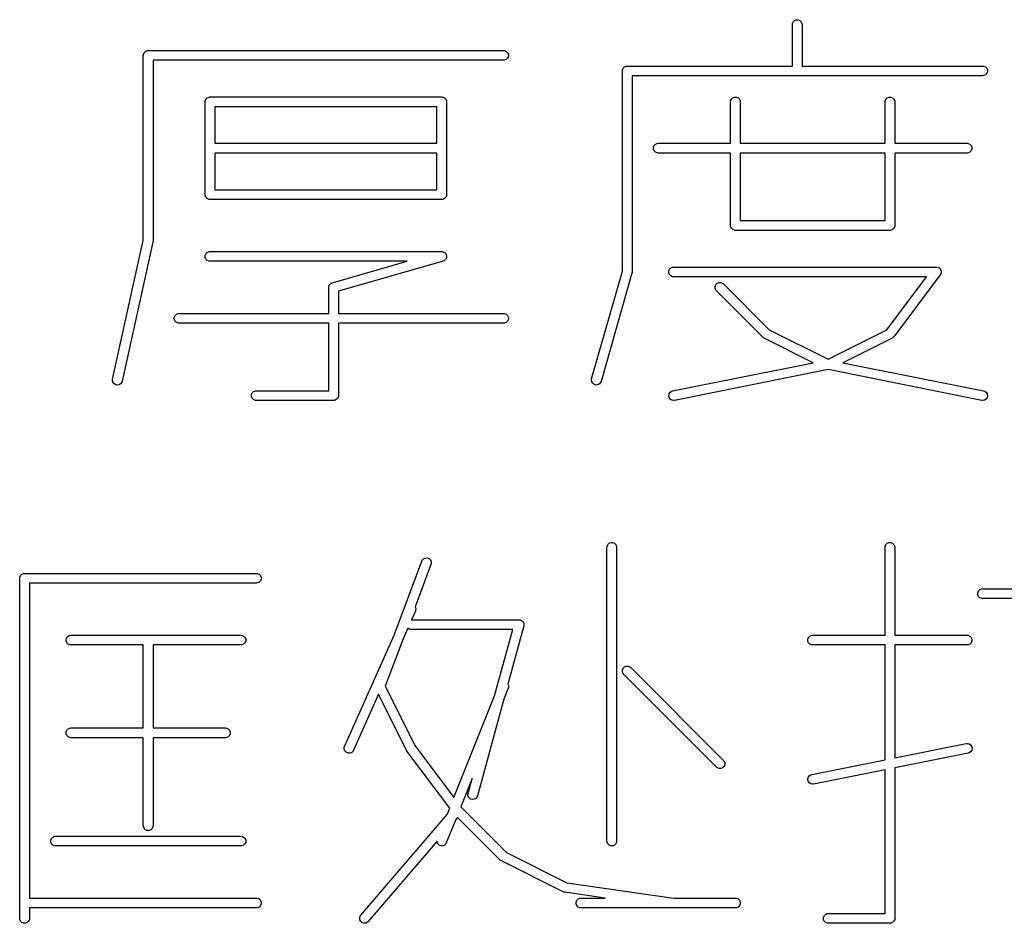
# Model space of a CAD drawing. Extents: x 20 to 216, y -192 to -20.
# Tile 5 of 11: x 61 to 76, y -192 to -179. Entities that reach past the tile are written whole.
import ezdxf

# ---------------------------------------------------------------- set-up
doc = ezdxf.new("R2010")
doc.units = 0
doc.layers.add('BLACK', color=7, linetype='CONTINUOUS')

msp = doc.modelspace()

# ---------------------------------------------------------------- linework, layer by layer
at = {"layer": 'BLACK', "linetype": 'CONTINUOUS'}
for p, q in [((73.141083, -178.574621), (73.161775, -178.553929)), ((73.161775, -178.553929), (73.188811, -178.54273)), ((73.188811, -178.54273), (73.218075, -178.54273)), ((73.218075, -178.54273), (73.245111, -178.553929)), ((73.245111, -178.553929), (73.265803, -178.574621)), ((73.128443, -178.616289), (73.129884, -178.601657)), ((73.128443, -179.255575), (73.128443, -178.616289)), ((73.129884, -178.601657), (73.141083, -178.574621)), ((73.265803, -178.574621), (73.277002, -178.601657)), ((73.277002, -178.601657), (73.278443, -178.616289)), ((73.278443, -178.616289), (73.278443, -179.255575)), ((63.128444, -179.09248), (63.129885, -179.077848)), ((63.128444, -181.941388), (63.128444, -179.09248)), ((63.129885, -179.077848), (63.141084, -179.050812)), ((63.141084, -179.050812), (63.161776, -179.03012)), ((63.161776, -179.03012), (63.188812, -179.018921)), ((63.188812, -179.018921), (63.203444, -179.01748)), ((63.203444, -179.01748), (68.679634, -179.01748)), ((68.679634, -179.01748), (68.694266, -179.018921)), ((68.694266, -179.018921), (68.721302, -179.03012)), ((68.721302, -179.15484), (68.694266, -179.166039)), ((68.721302, -179.03012), (68.741994, -179.050812)), ((68.741994, -179.134148), (68.721302, -179.15484)), ((68.741994, -179.050812), (68.753193, -179.077848)), ((68.753193, -179.107112), (68.741994, -179.134148)), ((68.753193, -179.077848), (68.753193, -179.107112)), ((68.679634, -179.16748), (63.278444, -179.16748)), ((63.278444, -179.16748), (63.278444, -181.949622)), ((68.694266, -179.166039), (68.679634, -179.16748)), ((70.510837, -179.315943), (70.522036, -179.288907)), ((70.522036, -179.288907), (70.542728, -179.268215)), ((70.542728, -179.268215), (70.569764, -179.257016)), ((70.569764, -179.257016), (70.584396, -179.255575)), ((70.584396, -179.255575), (73.128443, -179.255575)), ((73.278443, -179.255575), (76.060586, -179.255575)), ((76.060586, -179.255575), (76.075218, -179.257016)), ((76.075218, -179.257016), (76.102254, -179.268215)), ((76.102254, -179.268215), (76.122946, -179.288907)), ((76.122946, -179.288907), (76.134145, -179.315943)), ((70.509396, -179.330575), (70.510837, -179.315943)), ((70.509396, -182.415309), (70.509396, -179.330575)), ((76.060586, -179.405575), (70.659396, -179.405575)), ((70.659396, -179.405575), (70.659396, -182.425813)), ((76.075218, -179.404134), (76.060586, -179.405575)), ((76.102254, -179.392935), (76.075218, -179.404134)), ((76.122946, -179.372243), (76.102254, -179.392935)), ((76.134145, -179.345207), (76.122946, -179.372243)), ((76.134145, -179.315943), (76.134145, -179.345207)), ((64.082266, -179.792133), (64.093465, -179.765097)), ((64.093465, -179.765097), (64.114157, -179.744405)), ((64.114157, -179.744405), (64.141193, -179.733206)), ((64.141193, -179.733206), (64.155825, -179.731765)), ((64.155825, -179.731765), (67.727253, -179.731765)), ((67.727253, -179.731765), (67.741885, -179.733206)), ((67.741885, -179.733206), (67.768921, -179.744405)), ((67.768921, -179.744405), (67.789613, -179.765097)), ((67.789613, -179.765097), (67.800812, -179.792133)), ((72.177503, -179.792133), (72.188702, -179.765097)), ((72.188702, -179.765097), (72.209394, -179.744405)), ((72.209394, -179.744405), (72.23643, -179.733206)), ((72.23643, -179.733206), (72.265694, -179.733206)), ((72.265694, -179.733206), (72.29273, -179.744405)), ((72.29273, -179.744405), (72.313422, -179.765097)), ((72.313422, -179.765097), (72.324621, -179.792133)), ((74.558456, -179.792133), (74.569655, -179.765097)), ((74.569655, -179.765097), (74.590347, -179.744405)), ((74.590347, -179.744405), (74.617383, -179.733206)), ((74.617383, -179.733206), (74.646647, -179.733206)), ((74.646647, -179.733206), (74.673683, -179.744405)), ((74.673683, -179.744405), (74.694375, -179.765097)), ((74.694375, -179.765097), (74.705574, -179.792133)), ((64.080825, -179.806765), (64.082266, -179.792133)), ((64.080825, -181.235337), (64.080825, -179.806765)), ((67.652253, -179.881765), (64.230825, -179.881765)), ((64.230825, -179.881765), (64.230825, -180.446051)), ((67.652253, -180.446051), (67.652253, -179.881765)), ((67.800812, -179.792133), (67.802253, -179.806765)), ((67.802253, -179.806765), (67.802253, -181.235337)), ((72.176062, -179.806765), (72.177503, -179.792133)), ((72.176062, -180.446051), (72.176062, -179.806765)), ((72.324621, -179.792133), (72.326062, -179.806765)), ((72.326062, -179.806765), (72.326062, -180.446051)), ((74.557015, -179.806765), (74.558456, -179.792133)), ((74.557015, -180.446051), (74.557015, -179.806765)), ((74.705574, -179.792133), (74.707015, -179.806765)), ((74.707015, -179.806765), (74.707015, -180.446051)), ((64.230825, -180.446051), (67.652253, -180.446051)), ((70.987027, -180.506419), (70.998226, -180.479383)), ((70.987027, -180.535683), (70.987027, -180.506419)), ((70.998226, -180.479383), (71.018918, -180.458691)), ((71.018918, -180.458691), (71.045954, -180.447492)), ((71.045954, -180.447492), (71.060586, -180.446051)), ((71.060586, -180.446051), (72.176062, -180.446051)), ((72.326062, -180.446051), (74.557015, -180.446051)), ((74.707015, -180.446051), (75.822491, -180.446051)), ((75.822491, -180.446051), (75.837123, -180.447492)), ((75.837123, -180.447492), (75.864159, -180.458691)), ((75.864159, -180.458691), (75.884851, -180.479383)), ((75.884851, -180.479383), (75.89605, -180.506419)), ((75.89605, -180.506419), (75.89605, -180.535683)), ((67.652253, -180.596051), (64.230825, -180.596051)), ((64.230825, -180.596051), (64.230825, -181.160337)), ((67.652253, -181.160337), (67.652253, -180.596051)), ((70.998226, -180.562719), (70.987027, -180.535683)), ((71.018918, -180.583411), (70.998226, -180.562719)), ((71.045954, -180.59461), (71.018918, -180.583411)), ((71.060586, -180.596051), (71.045954, -180.59461)), ((72.176062, -180.596051), (71.060586, -180.596051)), ((72.176062, -181.711527), (72.176062, -180.596051)), ((74.557015, -180.596051), (72.326062, -180.596051)), ((72.326062, -180.596051), (72.326062, -181.636527)), ((74.557015, -181.636527), (74.557015, -180.596051)), ((75.822491, -180.596051), (74.707015, -180.596051)), ((74.707015, -180.596051), (74.707015, -181.711527)), ((75.837123, -180.59461), (75.822491, -180.596051)), ((75.864159, -180.583411), (75.837123, -180.59461)), ((75.884851, -180.562719), (75.864159, -180.583411)), ((75.89605, -180.535683), (75.884851, -180.562719)), ((64.082266, -181.249969), (64.080825, -181.235337)), ((64.093465, -181.277005), (64.082266, -181.249969)), ((64.114157, -181.297697), (64.093465, -181.277005)), ((64.230825, -181.160337), (67.652253, -181.160337)), ((67.789613, -181.277005), (67.768921, -181.297697)), ((67.800812, -181.249969), (67.789613, -181.277005)), ((67.802253, -181.235337), (67.800812, -181.249969)), ((64.141193, -181.308896), (64.114157, -181.297697)), ((64.155825, -181.310337), (64.141193, -181.308896)), ((67.727253, -181.310337), (64.155825, -181.310337)), ((67.741885, -181.308896), (67.727253, -181.310337)), ((67.768921, -181.297697), (67.741885, -181.308896)), ((72.177503, -181.726158), (72.176062, -181.711527)), ((72.177503, -181.726159), (72.177503, -181.726158)), ((72.188702, -181.753195), (72.177503, -181.726159)), ((72.326062, -181.636527), (74.557015, -181.636527)), ((74.705574, -181.726159), (74.694375, -181.753195)), ((74.707015, -181.711527), (74.705574, -181.726158)), ((74.705574, -181.726158), (74.705574, -181.726159)), ((72.209394, -181.773887), (72.188702, -181.753195)), ((72.23643, -181.785086), (72.209394, -181.773887)), ((72.251062, -181.786527), (72.23643, -181.785086)), ((74.632015, -181.786527), (72.251062, -181.786527)), ((74.646647, -181.785086), (74.632015, -181.786527)), ((74.673683, -181.773887), (74.646647, -181.785086)), ((74.694375, -181.753195), (74.673683, -181.773887)), ((62.654039, -184.07621), (63.128444, -181.941388)), ((63.276658, -181.965891), (62.800467, -184.10875)), ((63.276795, -181.964754), (63.276658, -181.965891)), ((63.277003, -181.964254), (63.276795, -181.964754)), ((63.277641, -181.957775), (63.277003, -181.964254)), ((63.278426, -181.951295), (63.277641, -181.957775)), ((63.278444, -181.949622), (63.278331, -181.95076)), ((63.278331, -181.95076), (63.278426, -181.951295)), ((64.082266, -182.173086), (64.093465, -182.14605)), ((64.082266, -182.20235), (64.082266, -182.173086)), ((64.093465, -182.14605), (64.114157, -182.125358)), ((64.114157, -182.125358), (64.141193, -182.114159)), ((64.141193, -182.114159), (64.155825, -182.112718)), ((64.155825, -182.112718), (67.727253, -182.112718)), ((67.727253, -182.112718), (67.741885, -182.114159)), ((67.741885, -182.114159), (67.745884, -182.115815)), ((67.745884, -182.115815), (67.750186, -182.11631)), ((67.750186, -182.11631), (67.759294, -182.12137)), ((67.759294, -182.12137), (67.768921, -182.125358)), ((67.768921, -182.125358), (67.771982, -182.128419)), ((67.771982, -182.128419), (67.775767, -182.130522)), ((67.775767, -182.130522), (67.782245, -182.138682)), ((67.782245, -182.138682), (67.789613, -182.14605)), ((67.789613, -182.14605), (67.791269, -182.150049)), ((67.791269, -182.150049), (67.793962, -182.153441)), ((67.793962, -182.153441), (67.796825, -182.16346)), ((67.796825, -182.16346), (67.800812, -182.173086)), ((67.800812, -182.173086), (67.800812, -182.177414)), ((67.800812, -182.177414), (67.802002, -182.181579)), ((67.802002, -182.181579), (67.800812, -182.191933)), ((67.800812, -182.191933), (67.800812, -182.20235)), ((64.093465, -182.229386), (64.082266, -182.20235)), ((64.114157, -182.250078), (64.093465, -182.229386)), ((64.141193, -182.261277), (64.114157, -182.250078)), ((64.155825, -182.262718), (64.141193, -182.261277)), ((67.19175, -182.262718), (64.155825, -182.262718)), ((66.039983, -182.591794), (67.19175, -182.262718)), ((67.747857, -182.259832), (66.135587, -182.72048)), ((67.76153, -182.254427), (67.747857, -182.259832)), ((67.764921, -182.251734), (67.76153, -182.254427)), ((67.768921, -182.250078), (67.764921, -182.251734)), ((67.776289, -182.242709), (67.768921, -182.250078)), ((67.78445, -182.236231), (67.776289, -182.242709)), ((67.786552, -182.232446), (67.78445, -182.236231)), ((67.789613, -182.229386), (67.786552, -182.232446)), ((67.793599, -182.219761), (67.789613, -182.229386)), ((67.798661, -182.210651), (67.793599, -182.219761)), ((67.799155, -182.206349), (67.798661, -182.210651)), ((67.800812, -182.20235), (67.799155, -182.206349)), ((70.036091, -184.071876), (70.509396, -182.415309)), ((70.65651, -182.446417), (70.180319, -184.113084)), ((70.657317, -182.441985), (70.65651, -182.446417)), ((70.657955, -182.440445), (70.657317, -182.441985)), ((70.658376, -182.436168), (70.657955, -182.440445)), ((70.659144, -182.431952), (70.658376, -182.436168)), ((70.659396, -182.425813), (70.658954, -182.430299)), ((70.658954, -182.430299), (70.659144, -182.431952)), ((71.225122, -182.411181), (71.236321, -182.384145)), ((71.225122, -182.440445), (71.225122, -182.411181)), ((71.236321, -182.467481), (71.225122, -182.440445)), ((71.236321, -182.384145), (71.257013, -182.363453)), ((71.257013, -182.488173), (71.236321, -182.467481)), ((71.257013, -182.363453), (71.284049, -182.352254)), ((71.284049, -182.499372), (71.257013, -182.488173)), ((71.284049, -182.352254), (71.298681, -182.350813)), ((71.298681, -182.500813), (71.284049, -182.499372)), ((71.298681, -182.350813), (75.3463, -182.350813)), ((75.1963, -182.500813), (71.298681, -182.500813)), ((74.582637, -183.319029), (75.1963, -182.500813)), ((75.4063, -182.470813), (74.692015, -183.423194)), ((75.3463, -182.350813), (75.349176, -182.351096)), ((75.349176, -182.351096), (75.350382, -182.350924)), ((75.350382, -182.350924), (75.352227, -182.351396)), ((75.352227, -182.351396), (75.360932, -182.352254)), ((75.360932, -182.352254), (75.369616, -182.355851)), ((75.369616, -182.355851), (75.37873, -182.358186)), ((75.37873, -182.358186), (75.383019, -182.361403)), ((75.383019, -182.361403), (75.387968, -182.363453)), ((75.387968, -182.363453), (75.394616, -182.370101)), ((75.394616, -182.370101), (75.402141, -182.375745)), ((75.402141, -182.375745), (75.404871, -182.380356)), ((75.404871, -182.380356), (75.40866, -182.384145)), ((75.407799, -182.468341), (75.4063, -182.470813)), ((75.40866, -182.467481), (75.407799, -182.468341)), ((75.40866, -182.384145), (75.412258, -182.392831)), ((75.409387, -182.465724), (75.40866, -182.467481)), ((75.413927, -182.458243), (75.409387, -182.465724)), ((75.412258, -182.392831), (75.417051, -182.400926)), ((75.416261, -182.44913), (75.413927, -182.458243)), ((75.419859, -182.440445), (75.416261, -182.44913)), ((75.417051, -182.400926), (75.417808, -182.406231)), ((75.417808, -182.406231), (75.419859, -182.411181)), ((75.419859, -182.411181), (75.419859, -182.420583)), ((75.419859, -182.420583), (75.421189, -182.429894)), ((75.421189, -182.429894), (75.419859, -182.435085)), ((75.419859, -182.435085), (75.419859, -182.440445)), ((65.985587, -182.663908), (65.987028, -182.649276)), ((65.987028, -182.649276), (65.988684, -182.645276)), ((65.988684, -182.645276), (65.989179, -182.640975)), ((65.989179, -182.640975), (65.994239, -182.631866)), ((65.994239, -182.631866), (65.998227, -182.62224)), ((65.998227, -182.62224), (66.001288, -182.619178)), ((66.001288, -182.619178), (66.003391, -182.615394)), ((66.003391, -182.615394), (66.011551, -182.608915)), ((66.011551, -182.608915), (66.018919, -182.601548)), ((66.018919, -182.601548), (66.022918, -182.599891)), ((66.022918, -182.599891), (66.02631, -182.597199)), ((66.02631, -182.597199), (66.039983, -182.591794)), ((71.939408, -182.649277), (71.950607, -182.62224)), ((71.939408, -182.678539), (71.939408, -182.649277)), ((71.950607, -182.62224), (71.971299, -182.601548)), ((71.971299, -182.601548), (71.998336, -182.590349)), ((71.998336, -182.590349), (72.027598, -182.590349)), ((72.027598, -182.590349), (72.054635, -182.601548)), ((72.054635, -182.601548), (72.066, -182.610875)), ((72.066, -182.610875), (72.771679, -183.316554)), ((65.985587, -183.065099), (65.985587, -182.663908)), ((66.135587, -182.72048), (66.135587, -183.065099)), ((71.950607, -182.705576), (71.939408, -182.678539)), ((71.959934, -182.716941), (71.950607, -182.705576)), ((72.67422, -183.431227), (71.959934, -182.716941)), ((63.606075, -183.125467), (63.617274, -183.098431)), ((63.617274, -183.098431), (63.637966, -183.077739)), ((63.637966, -183.077739), (63.665002, -183.06654)), ((63.665002, -183.06654), (63.679634, -183.065099)), ((63.679634, -183.065099), (65.985587, -183.065099)), ((66.135587, -183.065099), (68.679634, -183.065099)), ((68.679634, -183.065099), (68.694266, -183.06654)), ((68.694266, -183.06654), (68.721302, -183.077739)), ((68.721302, -183.077739), (68.741994, -183.098431)), ((68.741994, -183.098431), (68.753193, -183.125467)), ((63.606075, -183.154731), (63.606075, -183.125467)), ((63.617274, -183.181767), (63.606075, -183.154731)), ((63.637966, -183.202459), (63.617274, -183.181767)), ((63.665002, -183.213658), (63.637966, -183.202459)), ((63.679634, -183.215099), (63.665002, -183.213658)), ((65.985587, -183.215099), (63.679634, -183.215099)), ((65.985587, -184.255575), (65.985587, -183.215099)), ((68.679634, -183.215099), (66.135587, -183.215099)), ((66.135587, -183.215099), (66.135587, -184.330575)), ((68.694266, -183.213658), (68.679634, -183.215099)), ((68.721302, -183.202459), (68.694266, -183.213658)), ((68.741994, -183.181767), (68.721302, -183.202459)), ((68.753193, -183.154731), (68.741994, -183.181767)), ((68.753193, -183.125467), (68.753193, -183.154731)), ((72.771679, -183.316554), (73.679634, -183.770531)), ((73.679634, -183.770531), (74.582637, -183.319029)), ((72.679969, -183.435945), (72.67422, -183.431227)), ((72.681269, -183.437444), (72.679969, -183.435945)), ((72.683528, -183.438865), (72.681269, -183.437444)), ((72.685585, -183.440554), (72.683528, -183.438865)), ((72.687412, -183.441311), (72.685585, -183.440554)), ((72.693712, -183.445276), (72.687412, -183.441311)), ((73.450579, -183.823709), (72.693712, -183.445276)), ((74.665556, -183.445276), (73.908688, -183.823709)), ((74.677999, -183.437444), (74.665556, -183.445276)), ((74.679765, -183.435407), (74.677999, -183.437444)), ((74.682083, -183.434035), (74.679765, -183.435407)), ((74.692015, -183.423194), (74.682083, -183.434035)), ((71.283972, -184.257031), (73.450579, -183.823709)), ((73.908688, -183.823709), (76.075294, -184.257031)), ((73.679633, -183.930869), (71.31339, -184.404119)), ((76.045877, -184.404118), (73.679633, -183.930869)), ((62.652272, -184.090806), (62.654039, -184.07621)), ((62.657339, -184.119628), (62.652272, -184.090806)), ((62.673049, -184.144316), (62.657339, -184.119628)), ((62.697012, -184.161113), (62.673049, -184.144316)), ((62.725579, -184.167461), (62.697012, -184.161113)), ((62.754401, -184.162394), (62.725579, -184.167461)), ((62.779089, -184.146684), (62.754401, -184.162394)), ((62.795886, -184.122721), (62.779089, -184.146684)), ((62.800467, -184.10875), (62.795886, -184.122721)), ((70.033457, -184.086341), (70.036091, -184.071876)), ((70.036797, -184.115413), (70.033457, -184.086341)), ((70.051009, -184.140994), (70.036797, -184.115413)), ((70.073928, -184.159189), (70.051009, -184.140994)), ((70.102066, -184.167228), (70.073928, -184.159189)), ((70.131138, -184.163888), (70.102066, -184.167228)), ((70.156719, -184.149676), (70.131138, -184.163888)), ((70.174914, -184.126757), (70.156719, -184.149676)), ((70.180319, -184.113084), (70.174914, -184.126757)), ((64.796551, -184.315943), (64.80775, -184.288907)), ((64.796551, -184.345207), (64.796551, -184.315943)), ((64.80775, -184.288907), (64.828442, -184.268215)), ((64.828442, -184.268215), (64.855478, -184.257016)), ((64.855478, -184.257016), (64.87011, -184.255575)), ((64.87011, -184.255575), (65.985587, -184.255575)), ((71.223681, -184.330653), (71.22936, -184.301946)), ((71.22936, -184.301946), (71.245592, -184.277598)), ((71.245592, -184.277598), (71.269907, -184.261314)), ((71.269907, -184.261314), (71.283972, -184.257031)), ((76.075294, -184.257031), (76.08936, -184.261314)), ((76.08936, -184.261314), (76.113674, -184.277598)), ((76.113674, -184.277598), (76.129907, -184.301946)), ((76.129907, -184.301946), (76.135586, -184.330653)), ((64.80775, -184.372243), (64.796551, -184.345207)), ((64.828442, -184.392935), (64.80775, -184.372243)), ((64.855478, -184.404134), (64.828442, -184.392935)), ((64.87011, -184.405575), (64.855478, -184.404134)), ((66.060587, -184.405575), (64.87011, -184.405575)), ((66.075219, -184.404134), (66.060587, -184.405575)), ((66.102255, -184.392935), (66.075219, -184.404134)), ((66.122947, -184.372243), (66.102255, -184.392935)), ((66.134146, -184.345207), (66.122947, -184.372243)), ((66.135587, -184.330575), (66.134146, -184.345206)), ((66.134146, -184.345206), (66.134146, -184.345207)), ((71.22942, -184.359349), (71.223681, -184.330653)), ((71.245704, -184.383664), (71.22942, -184.359349)), ((71.270052, -184.399896), (71.245704, -184.383664)), ((71.298759, -184.405575), (71.270052, -184.399896)), ((71.31339, -184.404119), (71.298759, -184.405575)), ((76.060507, -184.405575), (76.045877, -184.404118)), ((76.089215, -184.399896), (76.060507, -184.405575)), ((76.113563, -184.383664), (76.089215, -184.399896)), ((76.129847, -184.359349), (76.113563, -184.383664)), ((76.135586, -184.330653), (76.129847, -184.359349)), ((70.304632, -186.603649), (70.331668, -186.59245)), ((70.331668, -186.59245), (70.360932, -186.59245)), ((70.360932, -186.59245), (70.387968, -186.603649)), ((74.590346, -186.603649), (74.617382, -186.59245)), ((74.617382, -186.59245), (74.646646, -186.59245)), ((74.646646, -186.59245), (74.673682, -186.603649)), ((70.2713, -186.666009), (70.272741, -186.651377)), ((70.2713, -191.189819), (70.2713, -186.666009)), ((70.272741, -186.651377), (70.28394, -186.624341)), ((70.28394, -186.624341), (70.304632, -186.603649)), ((70.387968, -186.603649), (70.40866, -186.624341)), ((70.40866, -186.624341), (70.419859, -186.651377)), ((70.419859, -186.651377), (70.4213, -186.666009)), ((70.4213, -186.666009), (70.4213, -191.189819)), ((74.557014, -186.666009), (74.558455, -186.651377)), ((74.557014, -188.01958), (74.557014, -186.666009)), ((74.558455, -186.651377), (74.569654, -186.624341)), ((74.569654, -186.624341), (74.590346, -186.603649)), ((74.673682, -186.603649), (74.694374, -186.624341)), ((74.694374, -186.624341), (74.705573, -186.651377)), ((74.705573, -186.651377), (74.707014, -186.666009)), ((74.707014, -186.666009), (74.707014, -188.01958)), ((66.991143, -188.01854), (67.418932, -186.87777)), ((67.418932, -186.87777), (67.425419, -186.864576)), ((67.425419, -186.864576), (67.445398, -186.843193)), ((67.445398, -186.843193), (67.472038, -186.831084)), ((67.472038, -186.831084), (67.501285, -186.830091)), ((67.501285, -186.830091), (67.528685, -186.840367)), ((67.528685, -186.840367), (67.550068, -186.860346)), ((67.550068, -186.860346), (67.562177, -186.886985)), ((67.562177, -186.886985), (67.56317, -186.916232)), ((67.559382, -186.930439), (67.315456, -187.580906)), ((67.56317, -186.916232), (67.559382, -186.930439)), ((61.223682, -187.1422), (61.225123, -187.127568)), ((61.223682, -192.380295), (61.223682, -187.1422)), ((61.225123, -187.127568), (61.236322, -187.100532)), ((61.236322, -187.100532), (61.257014, -187.07984)), ((61.257014, -187.07984), (61.28405, -187.068641)), ((61.28405, -187.068641), (61.298682, -187.0672)), ((61.298682, -187.0672), (64.87011, -187.0672)), ((64.87011, -187.0672), (64.884742, -187.068641)), ((64.884742, -187.068641), (64.911778, -187.07984)), ((64.911778, -187.07984), (64.93247, -187.100532)), ((64.93247, -187.183868), (64.911778, -187.20456)), ((64.93247, -187.100532), (64.943669, -187.127568)), ((64.943669, -187.156832), (64.93247, -187.183868)), ((64.943669, -187.127568), (64.943669, -187.156832)), ((64.87011, -187.2172), (61.373682, -187.2172)), ((61.373682, -187.2172), (61.373682, -192.0672)), ((64.884742, -187.215759), (64.87011, -187.2172)), ((64.911778, -187.20456), (64.884742, -187.215759)), ((75.987027, -187.365663), (75.998226, -187.338627)), ((75.998226, -187.338627), (76.018918, -187.317935)), ((76.018918, -187.317935), (76.045954, -187.306736)), ((76.045954, -187.306736), (76.060586, -187.305295)), ((76.060586, -187.305295), (79.632014, -187.305295)), ((75.987027, -187.394927), (75.987027, -187.365663)), ((75.998226, -187.421963), (75.987027, -187.394927)), ((76.018918, -187.442655), (75.998226, -187.421963)), ((76.045954, -187.453854), (76.018918, -187.442655)), ((76.060586, -187.455295), (76.045954, -187.453854)), ((78.128443, -187.455295), (76.060586, -187.455295)), ((67.319598, -187.64885), (67.260649, -187.781485)), ((67.315456, -187.580906), (67.32497, -187.60564)), ((67.324224, -187.634894), (67.319598, -187.64885)), ((67.32497, -187.60564), (67.324224, -187.634894)), ((67.260649, -187.781485), (68.917729, -187.781485)), ((68.917729, -187.781485), (68.921491, -187.781855)), ((68.921491, -187.781855), (68.922967, -187.781668)), ((68.922967, -187.781668), (68.924877, -187.782188)), ((68.924877, -187.782188), (68.932361, -187.782926)), ((68.932361, -187.782926), (68.941577, -187.786743)), ((68.941577, -187.786743), (68.9512, -187.789368)), ((68.9512, -187.789368), (68.95498, -187.792295)), ((68.95498, -187.792295), (68.959397, -187.794125)), ((68.959397, -187.794125), (68.96645, -187.801178)), ((68.96645, -187.801178), (68.974337, -187.807286)), ((68.974337, -187.807286), (68.976708, -187.811436)), ((67.202613, -187.912064), (67.13003, -188.075376)), ((67.209394, -187.918845), (67.202613, -187.912064)), ((67.23643, -187.930044), (67.209394, -187.918845)), ((67.251062, -187.931485), (67.23643, -187.930044)), ((68.819535, -187.931485), (67.251062, -187.931485)), ((68.540378, -188.955062), (68.819535, -187.931485)), ((68.990086, -187.876219), (68.745036, -188.774734)), ((68.976708, -187.811436), (68.980089, -187.814817)), ((68.980089, -187.814817), (68.983906, -187.824032)), ((68.983906, -187.824032), (68.988855, -187.832693)), ((68.988855, -187.832693), (68.989457, -187.837434)), ((68.989457, -187.837434), (68.991288, -187.841853)), ((68.990718, -187.872491), (68.990086, -187.876219)), ((68.991288, -187.871117), (68.990718, -187.872491)), ((68.991288, -187.841853), (68.991288, -187.851828)), ((68.991288, -187.851828), (68.992546, -187.861723)), ((68.992546, -187.861723), (68.991288, -187.869135)), ((68.991288, -187.869135), (68.991288, -187.871117)), ((61.939408, -188.079948), (61.950607, -188.052912)), ((61.939408, -188.109212), (61.939408, -188.079948)), ((61.950607, -188.136248), (61.939408, -188.109212)), ((61.950607, -188.052912), (61.971299, -188.03222)), ((61.971299, -188.03222), (61.998335, -188.021021)), ((61.998335, -188.021021), (62.012967, -188.01958)), ((62.012967, -188.01958), (64.632015, -188.01958)), ((64.632015, -188.01958), (64.646647, -188.021021)), ((64.646647, -188.021021), (64.673683, -188.03222)), ((64.673683, -188.03222), (64.694375, -188.052912)), ((64.694375, -188.052912), (64.705574, -188.079948)), ((64.705574, -188.109212), (64.694375, -188.136248)), ((64.705574, -188.079948), (64.705574, -188.109212)), ((66.230145, -189.730787), (66.991143, -188.01854)), ((67.13003, -188.075376), (66.85658, -188.804577)), ((73.367979, -188.079948), (73.379178, -188.052912)), ((73.367979, -188.109212), (73.367979, -188.079948)), ((73.379178, -188.136248), (73.367979, -188.109212)), ((73.379178, -188.052912), (73.39987, -188.03222)), ((73.39987, -188.03222), (73.426906, -188.021021)), ((73.426906, -188.021021), (73.441538, -188.01958)), ((73.441538, -188.01958), (74.557014, -188.01958)), ((74.707014, -188.01958), (75.82249, -188.01958)), ((75.82249, -188.01958), (75.837122, -188.021021)), ((75.837122, -188.021021), (75.864158, -188.03222)), ((75.864158, -188.03222), (75.88485, -188.052912)), ((75.88485, -188.052912), (75.896049, -188.079948)), ((75.896049, -188.109212), (75.88485, -188.136248)), ((75.896049, -188.079948), (75.896049, -188.109212)), ((61.971299, -188.15694), (61.950607, -188.136248)), ((61.998335, -188.168139), (61.971299, -188.15694)), ((62.012967, -188.16958), (61.998335, -188.168139)), ((63.128444, -188.16958), (62.012967, -188.16958)), ((63.128444, -189.448152), (63.128444, -188.16958)), ((64.632015, -188.16958), (63.278444, -188.16958)), ((63.278444, -188.16958), (63.278444, -189.448152)), ((64.646647, -188.168139), (64.632015, -188.16958)), ((64.673683, -188.15694), (64.646647, -188.168139)), ((64.694375, -188.136248), (64.673683, -188.15694)), ((73.39987, -188.15694), (73.379178, -188.136248)), ((73.426906, -188.168139), (73.39987, -188.15694)), ((73.441538, -188.16958), (73.426906, -188.168139)), ((74.557014, -188.16958), (73.441538, -188.16958)), ((74.557014, -189.937857), (74.557014, -188.16958)), ((75.82249, -188.16958), (74.707014, -188.16958)), ((74.707014, -188.16958), (74.707014, -189.907857)), ((75.837122, -188.168139), (75.82249, -188.16958)), ((75.864158, -188.15694), (75.837122, -188.168139)), ((75.88485, -188.136248), (75.864158, -188.15694)), ((70.510837, -188.55614), (70.522036, -188.529103)), ((70.510837, -188.585402), (70.510837, -188.55614)), ((70.522036, -188.529103), (70.542728, -188.508411)), ((70.542728, -188.508411), (70.569765, -188.497212)), ((70.569765, -188.497212), (70.599027, -188.497212)), ((70.599027, -188.497212), (70.626064, -188.508411)), ((70.626064, -188.508411), (70.637429, -188.517738)), ((70.637429, -188.517738), (72.066, -189.946309)), ((70.522036, -188.612439), (70.510837, -188.585402)), ((70.531363, -188.623804), (70.522036, -188.612439)), ((71.959934, -190.052375), (70.531363, -188.623804)), ((66.85658, -188.804577), (67.315119, -189.721657)), ((68.74927, -188.83672), (68.682833, -189.002811)), ((68.745036, -188.774734), (68.753009, -188.793338)), ((68.753366, -188.822599), (68.74927, -188.83672)), ((68.753009, -188.793338), (68.753366, -188.822599)), ((66.750851, -188.928529), (66.367217, -189.791707)), ((67.18398, -189.794788), (66.750851, -188.928529)), ((67.914219, -190.520457), (68.540378, -188.955062)), ((68.682833, -189.002811), (68.2758, -190.495267)), ((61.950607, -189.481484), (61.971299, -189.460792)), ((61.971299, -189.460792), (61.998335, -189.449593)), ((61.998335, -189.449593), (62.012967, -189.448152)), ((62.012967, -189.448152), (63.128444, -189.448152)), ((63.278444, -189.448152), (64.39392, -189.448152)), ((64.39392, -189.448152), (64.408552, -189.449593)), ((64.408552, -189.449593), (64.435588, -189.460792)), ((64.435588, -189.460792), (64.45628, -189.481484)), ((61.939408, -189.50852), (61.950607, -189.481484)), ((61.939408, -189.537784), (61.939408, -189.50852)), ((61.950607, -189.56482), (61.939408, -189.537784)), ((61.971299, -189.585512), (61.950607, -189.56482)), ((61.998335, -189.596711), (61.971299, -189.585512)), ((62.012967, -189.598152), (61.998335, -189.596711)), ((63.128444, -189.598152), (62.012967, -189.598152)), ((63.128444, -190.951723), (63.128444, -189.598152)), ((64.39392, -189.598152), (63.278444, -189.598152)), ((63.278444, -189.598152), (63.278444, -190.951723)), ((64.408552, -189.596711), (64.39392, -189.598152)), ((64.435588, -189.585512), (64.408552, -189.596711)), ((64.45628, -189.56482), (64.435588, -189.585512)), ((64.45628, -189.481484), (64.467479, -189.50852)), ((64.467479, -189.537784), (64.45628, -189.56482)), ((64.467479, -189.50852), (64.467479, -189.537784)), ((66.224773, -189.773997), (66.225519, -189.744743)), ((66.235278, -189.801309), (66.224773, -189.773997)), ((66.225519, -189.744743), (66.230145, -189.730787)), ((67.315119, -189.721657), (67.914219, -190.520457)), ((74.707014, -189.907857), (75.807781, -189.687704)), ((75.807781, -189.687704), (75.822411, -189.686247)), ((75.822411, -189.686247), (75.851119, -189.691926)), ((75.851119, -189.691926), (75.875467, -189.708158)), ((75.875467, -189.708158), (75.891751, -189.732473)), ((75.891751, -189.732473), (75.89749, -189.761169)), ((75.89749, -189.761169), (75.891811, -189.789876)), ((66.255435, -189.822523), (66.235278, -189.801309)), ((66.282177, -189.834409), (66.255435, -189.822523)), ((66.311431, -189.835155), (66.282177, -189.834409)), ((66.338743, -189.82465), (66.311431, -189.835155)), ((66.359957, -189.804493), (66.338743, -189.82465)), ((66.367217, -189.791707), (66.359957, -189.804493)), ((67.187577, -189.800503), (67.18398, -189.794788)), ((67.191062, -189.806247), (67.187577, -189.800503)), ((67.849002, -190.6835), (67.191062, -189.806247)), ((75.837198, -189.834791), (74.707014, -190.060828)), ((75.851264, -189.830508), (75.837198, -189.834791)), ((75.875578, -189.814224), (75.851264, -189.830508)), ((75.891811, -189.789876), (75.875578, -189.814224)), ((71.971299, -190.061702), (71.959934, -190.052375)), ((71.998335, -190.072901), (71.971299, -190.061702)), ((72.027598, -190.072901), (71.998335, -190.072901)), ((72.054634, -190.061702), (72.027598, -190.072901)), ((72.075327, -190.041009), (72.054634, -190.061702)), ((72.066, -189.946309), (72.075327, -189.957674)), ((72.075327, -189.957674), (72.086526, -189.98471)), ((72.086526, -190.013973), (72.075327, -190.041009)), ((72.086526, -189.98471), (72.086526, -190.013973)), ((73.426829, -190.163894), (74.557014, -189.937857)), ((74.707014, -190.060828), (74.707014, -192.380295)), ((68.194187, -190.224425), (68.019582, -190.66094)), ((68.131086, -190.455799), (68.194187, -190.224425)), ((73.366538, -190.237516), (73.372217, -190.208809)), ((73.372277, -190.266212), (73.366538, -190.237516)), ((73.372217, -190.208809), (73.388449, -190.184461)), ((73.388449, -190.184461), (73.412764, -190.168177)), ((73.412764, -190.168177), (73.426829, -190.163894)), ((74.557014, -190.090828), (73.456247, -190.310982)), ((74.557014, -192.305295), (74.557014, -190.090828)), ((73.388561, -190.290527), (73.372277, -190.266212)), ((73.412909, -190.306759), (73.388561, -190.290527)), ((73.441616, -190.312438), (73.412909, -190.306759)), ((73.456247, -190.310982), (73.441616, -190.312438)), ((68.128626, -190.470295), (68.131086, -190.455799)), ((68.132317, -190.499325), (68.128626, -190.470295)), ((68.146835, -190.524732), (68.132317, -190.499325)), ((68.169972, -190.54265), (68.146835, -190.524732)), ((68.252642, -190.532141), (68.227235, -190.546659)), ((68.27056, -190.509004), (68.252642, -190.532141)), ((68.2758, -190.495267), (68.27056, -190.509004)), ((67.811037, -190.778412), (67.849002, -190.6835)), ((68.019582, -190.66094), (68.022149, -190.664363)), ((68.022149, -190.664363), (68.72406, -191.366274)), ((68.198205, -190.55035), (68.169972, -190.54265)), ((68.227235, -190.546659), (68.198205, -190.55035)), ((66.479832, -192.331486), (67.811037, -190.778412)), ((67.969584, -190.82393), (67.941087, -190.857176)), ((68.626601, -191.480947), (67.969584, -190.82393)), ((63.129885, -190.966355), (63.128444, -190.951723)), ((63.141084, -190.993391), (63.129885, -190.966355)), ((63.161776, -191.014083), (63.141084, -190.993391)), ((63.265804, -190.993391), (63.245112, -191.014083)), ((63.277003, -190.966355), (63.265804, -190.993391)), ((63.278444, -190.951723), (63.277003, -190.966355)), ((67.941087, -190.857176), (67.796889, -191.217673)), ((61.701313, -191.175187), (61.712512, -191.148151)), ((61.712512, -191.148151), (61.733204, -191.127459)), ((61.733204, -191.127459), (61.76024, -191.11626)), ((61.76024, -191.11626), (61.774872, -191.114819)), ((61.774872, -191.114819), (64.632015, -191.114819)), ((63.188812, -191.025282), (63.161776, -191.014083)), ((63.218076, -191.025282), (63.188812, -191.025282)), ((63.245112, -191.014083), (63.218076, -191.025282)), ((64.632015, -191.114819), (64.646647, -191.11626)), ((64.646647, -191.11626), (64.673683, -191.127459)), ((64.673683, -191.127459), (64.694375, -191.148151)), ((64.694375, -191.148151), (64.705574, -191.175187)), ((61.701313, -191.204451), (61.701313, -191.175187)), ((61.712512, -191.231487), (61.701313, -191.204451)), ((61.733204, -191.252179), (61.712512, -191.231487)), ((61.76024, -191.263378), (61.733204, -191.252179)), ((61.774872, -191.264819), (61.76024, -191.263378)), ((64.632015, -191.264819), (61.774872, -191.264819)), ((64.646647, -191.263378), (64.632015, -191.264819)), ((64.673683, -191.252179), (64.646647, -191.263378)), ((64.694375, -191.231487), (64.673683, -191.252179)), ((64.705574, -191.204451), (64.694375, -191.231487)), ((64.705574, -191.175187), (64.705574, -191.204451)), ((67.65372, -191.192437), (66.59372, -192.429104)), ((67.653878, -191.205347), (67.65372, -191.192437)), ((67.665405, -191.232244), (67.653878, -191.205347)), ((67.686348, -191.252683), (67.665405, -191.232244)), ((67.713519, -191.263551), (67.686348, -191.252683)), ((67.742781, -191.263194), (67.713519, -191.263551)), ((67.769678, -191.251667), (67.742781, -191.263194)), ((67.790117, -191.230724), (67.769678, -191.251667)), ((67.796889, -191.217673), (67.790117, -191.230724)), ((70.272741, -191.204451), (70.2713, -191.189819)), ((70.28394, -191.231487), (70.272741, -191.204451)), ((70.304632, -191.252179), (70.28394, -191.231487)), ((70.331668, -191.263378), (70.304632, -191.252179)), ((70.360932, -191.263378), (70.331668, -191.263378)), ((70.387968, -191.252179), (70.360932, -191.263378)), ((70.40866, -191.231487), (70.387968, -191.252179)), ((70.419859, -191.204451), (70.40866, -191.231487)), ((70.4213, -191.189819), (70.419859, -191.204451)), ((68.72406, -191.366274), (69.65467, -191.831579)), ((68.63235, -191.485665), (68.626601, -191.480947)), ((68.63365, -191.487164), (68.63235, -191.485665)), ((68.635909, -191.488585), (68.63365, -191.487164)), ((68.637966, -191.490274), (68.635909, -191.488585)), ((68.639793, -191.491031), (68.637966, -191.490274)), ((68.646093, -191.494996), (68.639793, -191.491031)), ((69.598474, -191.971186), (68.646093, -191.494996)), ((69.65467, -191.831579), (71.30401, -192.0672)), ((69.605424, -191.973845), (69.598474, -191.971186)), ((69.607127, -191.974854), (69.605424, -191.973845)), ((69.609713, -191.975487), (69.607127, -191.974854)), ((69.612206, -191.976441), (69.609713, -191.975487)), ((69.614183, -191.976581), (69.612206, -191.976441)), ((69.621408, -191.97835), (69.614183, -191.976581)), ((70.243356, -192.0672), (69.621408, -191.97835)), ((61.373682, -192.0672), (64.87011, -192.0672)), ((64.87011, -192.0672), (64.884742, -192.068641)), ((64.884742, -192.068641), (64.911778, -192.07984)), ((64.911778, -192.20456), (64.884742, -192.215759)), ((64.911778, -192.07984), (64.93247, -192.100532)), ((64.93247, -192.183868), (64.911778, -192.20456)), ((64.93247, -192.100532), (64.943669, -192.127568)), ((64.943669, -192.156832), (64.93247, -192.183868)), ((64.943669, -192.127568), (64.943669, -192.156832)), ((69.796551, -192.127568), (69.80775, -192.100532)), ((69.796551, -192.156832), (69.796551, -192.127568)), ((69.80775, -192.183868), (69.796551, -192.156832)), ((69.80775, -192.100532), (69.828442, -192.07984)), ((69.828442, -192.20456), (69.80775, -192.183868)), ((69.828442, -192.07984), (69.855478, -192.068641)), ((69.855478, -192.215759), (69.828442, -192.20456)), ((69.855478, -192.068641), (69.87011, -192.0672)), ((69.87011, -192.0672), (70.243356, -192.0672)), ((71.30401, -192.0672), (72.251062, -192.0672)), ((72.251062, -192.0672), (72.265694, -192.068641)), ((72.265694, -192.068641), (72.29273, -192.07984)), ((72.29273, -192.20456), (72.265694, -192.215759)), ((72.29273, -192.07984), (72.313422, -192.100532)), ((72.313422, -192.183868), (72.29273, -192.20456)), ((72.313422, -192.100532), (72.324621, -192.127568)), ((72.324621, -192.156832), (72.313422, -192.183868)), ((72.324621, -192.127568), (72.324621, -192.156832)), ((64.87011, -192.2172), (61.373682, -192.2172)), ((61.373682, -192.2172), (61.373682, -192.380295)), ((64.884742, -192.215759), (64.87011, -192.2172)), ((66.462312, -192.371348), (66.471403, -192.343533)), ((66.471403, -192.343533), (66.479832, -192.331486)), ((69.87011, -192.2172), (69.855478, -192.215759)), ((72.251062, -192.2172), (69.87011, -192.2172)), ((72.265694, -192.215759), (72.251062, -192.2172)), ((73.606074, -192.365663), (73.617273, -192.338627)), ((73.617273, -192.338627), (73.637965, -192.317935)), ((73.637965, -192.317935), (73.665001, -192.306736)), ((73.665001, -192.306736), (73.679633, -192.305295)), ((73.679633, -192.305295), (74.557014, -192.305295)), ((61.225123, -192.394927), (61.223682, -192.380295)), ((61.236322, -192.421963), (61.225123, -192.394927)), ((61.257014, -192.442655), (61.236322, -192.421963)), ((61.28405, -192.453854), (61.257014, -192.442655)), ((61.313314, -192.453854), (61.28405, -192.453854)), ((61.34035, -192.442655), (61.313314, -192.453854)), ((61.361042, -192.421963), (61.34035, -192.442655)), ((61.372241, -192.394927), (61.361042, -192.421963)), ((61.373682, -192.380295), (61.372241, -192.394927)), ((66.464556, -192.400525), (66.462312, -192.371348)), ((66.477795, -192.426623), (66.464556, -192.400525)), ((66.500014, -192.445668), (66.477795, -192.426623)), ((66.527829, -192.454759), (66.500014, -192.445668)), ((66.557006, -192.452515), (66.527829, -192.454759)), ((66.583104, -192.439276), (66.557006, -192.452515)), ((66.59372, -192.429104), (66.583104, -192.439276)), ((73.606074, -192.394927), (73.606074, -192.365663)), ((73.617273, -192.421963), (73.606074, -192.394927)), ((73.637965, -192.442655), (73.617273, -192.421963)), ((73.665001, -192.453854), (73.637965, -192.442655)), ((73.679633, -192.455295), (73.665001, -192.453854)), ((74.632014, -192.455295), (73.679633, -192.455295)), ((74.646646, -192.453854), (74.632014, -192.455295)), ((74.673682, -192.442655), (74.646646, -192.453854)), ((74.694374, -192.421963), (74.673682, -192.442655)), ((74.705573, -192.394927), (74.694374, -192.421963)), ((74.707014, -192.380295), (74.705573, -192.394926)), ((74.705573, -192.394926), (74.705573, -192.394927))]:
    msp.add_line(p, q, dxfattribs=at)

doc.saveas('drawing.dxf')
